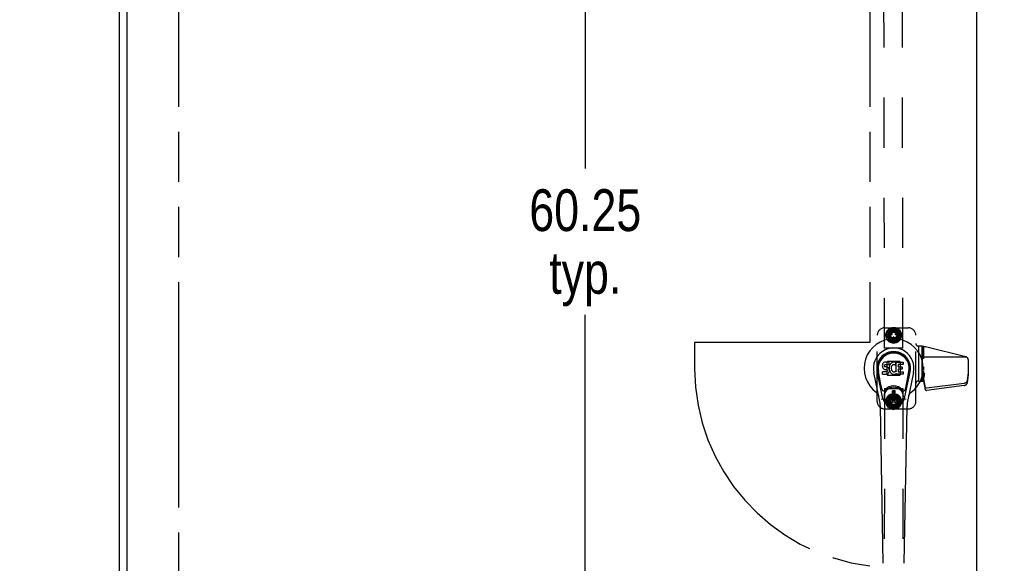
# Model space of a CAD drawing. Header units: inches. Extents: x 0 to 309, y 0 to 200.
# Tile 36 of 109: x 71 to 104, y 94 to 112. Entities that reach past the tile are written whole.
import ezdxf

# ---------------------------------------------------------------- set-up
doc = ezdxf.new("R2010")
doc.units = ezdxf.units.IN
doc.header["$LTSCALE"] = 17
doc.header["$MEASUREMENT"] = 0
doc.linetypes.add('HIDDEN', pattern=[0.2, 0.1, -0.1])
doc.linetypes.add('PHANTOM', pattern=[0.8, 0.45, -0.05, 0.1, -0.05, 0.1, -0.05])
doc.layers.get('0').update_dxf_attribs({"linetype": 'CONTINUOUS'})
for name, color, linetype in [('02___PRT_ALL_AXES', 7, 'CONTINUOUS'), ('AVAILABLE_DOOR_SPACE', 7, 'CONTINUOUS'), ('DEFAULT_2', 8, 'HIDDEN'), ('DIMENSIONS', 7, 'CONTINUOUS')]:
    doc.layers.add(name, color=color, linetype=linetype)
doc.styles.get("Standard").update_dxf_attribs({"font": 'txt', "width": 0.8})
doc.dimstyles.new('DIMSTYLE_3', dxfattribs={"dimtxt": 1.418182, "dimasz": 1.818182, "dimexe": 0.09, "dimexo": 0.07, "dimgap": 0.039, "dimtad": 0, "dimtih": 1, "dimtoh": 1, "dimzin": 4, "dimdsep": 46, "dimtxsty": 'Standard', "dimblk": '_FILLED', "dimblk1": '_FILLED', "dimblk2": '_FILLED', "dimcen": 0.09, "dimadec": 0, "dimazin": 0, "dimtfac": 1, "dimtofl": 0, "dimtmove": 0, "dimatfit": 3, "dimldrblk": '_FILLED', "dimfxl": 0, "dimtolj": 1, "dimtzin": 4, "dimarcsym": 0})

# ---------------------------------------------------------------- blocks, each defined once
blk = doc.blocks.new('_FILLED')
at = {"color": 0, "linetype": 'ByBlock'}
blk.add_solid([(0, 0), (-1, 0.2), (-1, -0.2)], dxfattribs=at)
blk = doc.blocks.new('*D13')
at = {"layer": 'DIMENSIONS', "color": 2, "linetype": 'Continuous'}
for p, q in [((105.231, 122.984), (101.595, 122.984)), ((108.856, 122.984), (112.371, 122.984))]:
    blk.add_line(p, q, dxfattribs=at)
at = {"layer": 'DIMENSIONS', "color": 2, "linetype": 'Continuous', "xscale": 1.8181818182, "yscale": 1.8181818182, "zscale": 1.8181818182}
blk.add_blockref('_FILLED', (105.231, 122.984), dxfattribs=at)
at = {"layer": 'DIMENSIONS', "color": 2, "linetype": 'Continuous', "xscale": 1.8181818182, "yscale": 1.8181818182, "zscale": 1.8181818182, "rotation": 180}
blk.add_blockref('_FILLED', (108.856, 122.984), dxfattribs=at)
at = {"layer": 'DIMENSIONS', "color": 2, "linetype": 'Continuous', "insert": (113.08, 123.693), "char_height": 1.4182, "width": 4.53818, "attachment_point": 1, "line_spacing_factor": 0.9}
blk.add_mtext('3.63', dxfattribs=at)
blk = doc.blocks.new('*D14')
at = {"layer": 'DIMENSIONS', "color": 2, "linetype": 'Continuous'}
for p, q in [((99.731, 116.446), (96.279, 116.446)), ((103.356, 116.446), (106.992, 116.446))]:
    blk.add_line(p, q, dxfattribs=at)
at = {"layer": 'DIMENSIONS', "color": 2, "linetype": 'Continuous', "xscale": 1.8181818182, "yscale": 1.8181818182, "zscale": 1.8181818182}
blk.add_blockref('_FILLED', (99.731, 116.446), dxfattribs=at)
at = {"layer": 'DIMENSIONS', "color": 2, "linetype": 'Continuous', "xscale": 1.8181818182, "yscale": 1.8181818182, "zscale": 1.8181818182, "rotation": 180}
blk.add_blockref('_FILLED', (103.356, 116.446), dxfattribs=at)
at = {"layer": 'DIMENSIONS', "color": 2, "linetype": 'Continuous', "insert": (95.57, 117.155), "char_height": 1.4182, "width": 4.53818, "attachment_point": 3, "line_spacing_factor": 0.9}
blk.add_mtext('3.63', dxfattribs=at)
blk = doc.blocks.new('*D16')
at = {"layer": 'DIMENSIONS', "color": 2, "linetype": 'Continuous'}
for p, q in [((74.543, 116.446), (70.907, 116.446)), ((76.293, 116.446), (79.864, 116.446))]:
    blk.add_line(p, q, dxfattribs=at)
at = {"layer": 'DIMENSIONS', "color": 2, "linetype": 'Continuous', "xscale": 1.8181818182, "yscale": 1.8181818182, "zscale": 1.8181818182}
blk.add_blockref('_FILLED', (74.543, 116.446), dxfattribs=at)
at = {"layer": 'DIMENSIONS', "color": 2, "linetype": 'Continuous', "xscale": 1.8181818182, "yscale": 1.8181818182, "zscale": 1.8181818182, "rotation": 180}
blk.add_blockref('_FILLED', (76.293, 116.446), dxfattribs=at)
at = {"layer": 'DIMENSIONS', "color": 2, "linetype": 'Continuous', "insert": (80.573, 117.155), "char_height": 1.4182, "width": 4.53818, "attachment_point": 1, "line_spacing_factor": 0.9}
blk.add_mtext('1.75', dxfattribs=at)
blk = doc.blocks.new('*D19')
at = {"layer": 'DIMENSIONS', "color": 2, "linetype": 'Continuous'}
for p, q in [((90.085, 130.508), (90.085, 107.168)), ((90.085, 70.258), (90.085, 102.204))]:
    blk.add_line(p, q, dxfattribs=at)
at = {"layer": 'DIMENSIONS', "color": 2, "linetype": 'Continuous', "xscale": 1.8181818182, "yscale": 1.8181818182, "zscale": 1.8181818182}
for p, rotation in [((90.085, 130.508), 90), ((90.085, 70.258), 270)]:
    blk.add_blockref('_FILLED', p, dxfattribs=dict(at, rotation=rotation))
at = {"layer": 'DIMENSIONS', "color": 2, "linetype": 'Continuous', "insert": (90.085, 106.459), "char_height": 1.4182, "width": 5.67273, "attachment_point": 2, "line_spacing_factor": 0.9}
blk.add_mtext('60.25\\Ptyp.', dxfattribs=at)

msp = doc.modelspace()

# ---------------------------------------------------------------- linework, layer by layer
at = {"color": 3, "linetype": 'Continuous'}
for p, q in [((74.293, 62.487), (74.293, 134.279)), ((74.543, 131.529), (74.543, 69.237)), ((103.356, 131.529), (103.356, 69.237))]:
    msp.add_line(p, q, dxfattribs=at)
at = {"color": 7, "linetype": 'Continuous'}
for p, q in [((100.159, 100.497), (100.157, 100.473)), ((100.164, 100.52), (100.159, 100.497)), ((100.173, 100.543), (100.164, 100.52)), ((100.187, 100.563), (100.173, 100.543)), ((100.195, 100.571), (100.187, 100.563)), ((100.205, 100.577), (100.195, 100.571)), ((100.226, 100.587), (100.205, 100.577)), ((100.25, 100.594), (100.226, 100.587)), ((100.231, 100.492), (100.234, 100.498)), ((100.234, 100.498), (100.239, 100.503)), ((100.239, 100.503), (100.254, 100.508)), ((100.389, 100.594), (100.25, 100.594)), ((100.254, 100.508), (100.269, 100.509)), ((100.269, 100.509), (100.382, 100.509)), ((100.382, 100.509), (100.387, 100.509)), ((100.387, 100.509), (100.389, 100.515)), ((100.391, 100.551), (100.389, 100.594)), ((100.389, 100.515), (100.39, 100.528)), ((100.39, 100.528), (100.391, 100.551)), ((100.412, 100.494), (100.404, 100.473)), ((100.423, 100.514), (100.412, 100.494)), ((100.436, 100.532), (100.423, 100.514)), ((100.451, 100.548), (100.436, 100.532)), ((100.467, 100.564), (100.451, 100.548)), ((100.485, 100.577), (100.467, 100.564)), ((100.506, 100.586), (100.485, 100.577)), ((100.505, 100.494), (100.494, 100.486)), ((100.53, 100.504), (100.505, 100.494)), ((100.527, 100.59), (100.506, 100.586)), ((100.55, 100.593), (100.527, 100.59)), ((100.543, 100.508), (100.53, 100.504)), ((100.556, 100.507), (100.543, 100.508)), ((100.572, 100.592), (100.55, 100.593)), ((100.569, 100.504), (100.556, 100.507)), ((100.582, 100.499), (100.569, 100.504)), ((100.583, 100.591), (100.572, 100.592)), ((100.594, 100.587), (100.583, 100.591)), ((100.614, 100.57), (100.588, 100.502)), ((100.612, 100.575), (100.594, 100.587)), ((100.623, 100.267), (100.623, 100.592)), ((100.623, 100.592), (100.859, 100.592)), ((100.693, 100.504), (100.693, 100.437)), ((100.859, 100.509), (100.697, 100.509)), ((100.864, 100.588), (100.864, 100.513)), ((100.066, 99.313), (99.869, 100.239)), ((100.177, 99.36), (99.985, 100.264)), ((100.033, 100.037), (99.988, 100.265)), ((100.1, 99.891), (100.026, 100.272)), ((100.157, 100.473), (100.158, 100.449)), ((100.158, 100.449), (100.162, 100.426)), ((100.159, 100.188), (100.159, 100.262)), ((100.162, 100.426), (100.17, 100.404)), ((100.223, 100.267), (100.164, 100.267)), ((100.164, 100.183), (100.308, 100.183)), ((100.17, 100.404), (100.183, 100.383)), ((100.183, 100.383), (100.199, 100.366)), ((100.199, 100.366), (100.219, 100.353)), ((100.219, 100.353), (100.23, 100.349)), ((100.284, 100.268), (100.223, 100.267)), ((100.228, 100.462), (100.229, 100.477)), ((100.229, 100.454), (100.228, 100.462)), ((100.229, 100.477), (100.231, 100.492)), ((100.231, 100.447), (100.229, 100.454)), ((100.23, 100.349), (100.242, 100.347)), ((100.235, 100.441), (100.231, 100.447)), ((100.242, 100.436), (100.235, 100.441)), ((100.256, 100.432), (100.242, 100.436)), ((100.242, 100.347), (100.289, 100.346)), ((100.28, 100.433), (100.256, 100.432)), ((100.304, 100.432), (100.28, 100.433)), ((100.299, 100.269), (100.284, 100.268)), ((100.289, 100.346), (100.297, 100.346)), ((100.297, 100.346), (100.304, 100.343)), ((100.305, 100.272), (100.299, 100.269)), ((100.327, 100.427), (100.304, 100.432)), ((100.304, 100.343), (100.31, 100.339)), ((100.311, 100.278), (100.305, 100.272)), ((100.308, 100.183), (100.32, 100.184)), ((100.31, 100.339), (100.315, 100.333)), ((100.32, 100.29), (100.311, 100.278)), ((100.315, 100.333), (100.321, 100.319)), ((100.323, 100.296), (100.32, 100.29)), ((100.32, 100.184), (100.331, 100.188)), ((100.321, 100.319), (100.324, 100.304)), ((100.324, 100.304), (100.323, 100.296)), ((100.338, 100.422), (100.327, 100.427)), ((100.331, 100.188), (100.351, 100.202)), ((100.348, 100.415), (100.338, 100.422)), ((100.365, 100.398), (100.348, 100.415)), ((100.351, 100.202), (100.368, 100.219)), ((100.378, 100.378), (100.365, 100.398)), ((100.368, 100.219), (100.375, 100.229)), ((100.375, 100.229), (100.38, 100.24)), ((100.388, 100.356), (100.378, 100.378)), ((100.38, 100.24), (100.389, 100.262)), ((100.394, 100.333), (100.388, 100.356)), ((100.394, 100.43), (100.389, 100.386)), ((100.389, 100.386), (100.39, 100.364)), ((100.389, 100.262), (100.395, 100.285)), ((100.39, 100.364), (100.393, 100.341)), ((100.393, 100.341), (100.398, 100.32)), ((100.398, 100.452), (100.394, 100.43)), ((100.397, 100.309), (100.394, 100.333)), ((100.395, 100.285), (100.397, 100.309)), ((100.404, 100.473), (100.398, 100.452)), ((100.398, 100.32), (100.405, 100.298)), ((100.405, 100.298), (100.426, 100.259)), ((100.426, 100.259), (100.439, 100.241)), ((100.439, 100.241), (100.453, 100.224)), ((100.453, 100.224), (100.47, 100.209)), ((100.459, 100.401), (100.458, 100.374)), ((100.458, 100.374), (100.46, 100.361)), ((100.462, 100.428), (100.459, 100.401)), ((100.46, 100.361), (100.463, 100.348)), ((100.466, 100.441), (100.462, 100.428)), ((100.463, 100.348), (100.473, 100.324)), ((100.472, 100.453), (100.466, 100.441)), ((100.47, 100.209), (100.487, 100.195)), ((100.486, 100.476), (100.472, 100.453)), ((100.473, 100.324), (100.486, 100.3)), ((100.494, 100.486), (100.486, 100.476)), ((100.486, 100.3), (100.495, 100.29)), ((100.487, 100.195), (100.497, 100.19)), ((100.495, 100.29), (100.505, 100.282)), ((100.497, 100.19), (100.508, 100.187)), ((100.505, 100.282), (100.516, 100.274)), ((100.508, 100.187), (100.529, 100.181)), ((100.516, 100.274), (100.529, 100.269)), ((100.529, 100.269), (100.542, 100.267)), ((100.529, 100.181), (100.551, 100.178)), ((100.542, 100.267), (100.555, 100.267)), ((100.551, 100.178), (100.574, 100.182)), ((100.555, 100.267), (100.568, 100.268)), ((100.568, 100.268), (100.581, 100.273)), ((100.574, 100.182), (100.595, 100.188)), ((100.581, 100.273), (100.593, 100.278)), ((100.593, 100.278), (100.604, 100.285)), ((100.595, 100.188), (100.614, 100.2)), ((100.611, 100.284), (100.623, 100.267)), ((100.614, 100.2), (100.614, 100.2)), ((100.625, 100.2), (100.614, 100.2)), ((100.625, 100.187), (100.625, 100.2)), ((100.86, 100.183), (100.629, 100.183)), ((100.694, 100.346), (100.694, 100.268)), ((100.697, 100.432), (100.829, 100.432)), ((100.829, 100.35), (100.699, 100.35)), ((100.699, 100.264), (100.86, 100.264)), ((100.833, 100.428), (100.833, 100.355)), ((100.865, 100.259), (100.865, 100.187)), ((100.909, 99.36), (101.101, 100.264)), ((100.985, 99.891), (101.06, 100.272)), ((101.217, 100.239), (101.019, 99.313)), ((101.053, 100.037), (101.097, 100.265)), ((100.148, 99.665), (100.1, 99.891)), ((100.938, 99.665), (100.985, 99.891)), ((100.498, 99.251), (100.498, 99.625)), ((100.588, 99.625), (100.498, 99.625)), ((100.498, 99.586), (100.588, 99.586)), ((100.549, 99.586), (100.549, 99.507)), ((100.588, 99.507), (100.549, 99.507)), ((100.588, 99.251), (100.588, 99.625)), ((100.588, 99.291), (100.498, 99.291)), ((100.498, 99.251), (100.588, 99.251)), ((100.185, 93.767), (100.092, 99.088)), ((100.901, 93.767), (100.994, 99.088))]:
    msp.add_line(p, q, dxfattribs=at)
for points in [[(100.145, 99.33), (100.143, 99.335), (100.141, 99.341), (100.14, 99.346), (100.139, 99.352)], [(100.947, 99.352), (100.946, 99.346), (100.945, 99.341), (100.943, 99.335), (100.941, 99.33)]]:
    msp.add_lwpolyline(points, dxfattribs=at)
for radius in [0.317, 0.313]:
    msp.add_circle((100.543, 99.438), radius, dxfattribs=at)
for centre, radius, start, end in [((100.543, 100.383), 1.004, 305.5066, 234.4934), ((100.543, 100.383), 0.689, 347.9703, 192.0297), ((100.543, 100.383), 0.571, 347.9703, 192.0297), ((100.543, 100.373), 0.527, 348.9402, 191.0594), ((100.584, 100.503), 0.00448, 246.1578, 339.0016), ((100.61, 100.572), 0.00448, 339.0016, 51.8729), ((100.697, 100.504), 0.00448, 90, 180), ((100.859, 100.588), 0.00448, 0, 90), ((100.859, 100.513), 0.00448, 270, 360), ((100.164, 100.262), 0.00448, 90, 180.0119), ((100.164, 100.188), 0.00483, 180, 270), ((100.607, 100.282), 0.00448, 34.0893, 127.3444), ((100.629, 100.187), 0.00448, 180, 270), ((100.697, 100.437), 0.00448, 180, 270), ((100.699, 100.346), 0.00448, 90, 180), ((100.699, 100.268), 0.00448, 180, 270), ((100.829, 100.428), 0.00448, 0, 90), ((100.829, 100.355), 0.00448, 270, 360), ((100.86, 100.259), 0.00448, 0, 90), ((100.86, 100.187), 0.00448, 270, 360), ((99.845, 99.405), 0.197, 12.0297, 54.4934), ((100.206, 99.678), 0.0591, 192.0297, 324.5763), ((100.543, 99.438), 0.354, 35.4237, 144.5763), ((100.88, 99.678), 0.0591, 215.4237, 347.9703), ((101.24, 99.405), 0.197, 125.5066, 167.9703), ((98.911, 99.067), 1.181, 1, 12.0297), ((100.543, 99.438), 0.374, 192.0297, 347.9703), ((102.175, 99.067), 1.181, 167.9703, 179)]:
    msp.add_arc(centre, radius, start, end, dxfattribs=at)
msp.add_ellipse((100.543, 100.373), major_axis=(0, 0.565), ratio=0.999848, start_param=-1.76365, end_param=1.76365, dxfattribs=at)
at = {"layer": '02___PRT_ALL_AXES', "color": 8, "linetype": 'HIDDEN'}
for p, q in [((100.231, 101.069), (100.184, 130.569)), ((100.856, 101.07), (100.809, 130.57)), ((100.856, 101.07), (100.231, 101.069)), ((101.503, 101.13), (101.503, 99.953)), ((101.383, 99.953), (101.504, 99.953)), ((100.231, 99.696), (100.184, 70.196)), ((100.231, 99.696), (100.856, 99.695)), ((100.856, 99.695), (100.809, 70.195))]:
    msp.add_line(p, q, dxfattribs=at)
for centre, radius in [((100.543, 101.507), 0.195), ((100.543, 101.507), 0.172), ((100.543, 99.258), 0.195), ((100.543, 99.257), 0.172)]:
    msp.add_circle(centre, radius, dxfattribs=at)
at = {"layer": 'AVAILABLE_DOOR_SPACE', "color": 4, "linetype": 'PHANTOM'}
for p, q in [((76.293, 130.508), (76.293, 70.258)), ((99.731, 130.508), (99.731, 101.258)), ((93.793, 101.258), (93.793, 100.383)), ((99.731, 101.258), (93.793, 101.258))]:
    msp.add_line(p, q, dxfattribs=at)
msp.add_arc((100.543, 100.383), 6.75, 180, 263.0908, dxfattribs=at)
at = {"layer": 'DEFAULT_2', "color": 8, "linetype": 'HIDDEN'}
for p, q in [((99.983, 99.257), (99.983, 101.507)), ((100.233, 101.757), (101.043, 101.757)), ((100.281, 101.553), (100.315, 101.631)), ((100.281, 101.553), (100.423, 101.528)), ((100.282, 101.461), (100.286, 101.546)), ((100.423, 101.486), (100.284, 101.51)), ((100.422, 101.522), (100.286, 101.546)), ((100.423, 101.528), (100.301, 101.599)), ((100.313, 101.64), (100.371, 101.702)), ((100.313, 101.64), (100.437, 101.568)), ((100.434, 101.562), (100.315, 101.631)), ((100.433, 101.686), (100.333, 101.512)), ((100.333, 101.502), (100.434, 101.328)), ((100.437, 101.568), (100.347, 101.676)), ((100.459, 101.596), (100.371, 101.702)), ((100.372, 101.711), (100.448, 101.749)), ((100.372, 101.711), (100.464, 101.601)), ((100.464, 101.601), (100.416, 101.733)), ((100.425, 101.576), (100.424, 101.575)), ((100.485, 101.534), (100.426, 101.568)), ((100.432, 101.578), (100.491, 101.544)), ((100.643, 101.692), (100.442, 101.692)), ((100.495, 101.62), (100.448, 101.749)), ((100.452, 101.757), (100.536, 101.767)), ((100.452, 101.757), (100.501, 101.622)), ((100.491, 101.536), (100.492, 101.538)), ((100.501, 101.622), (100.501, 101.763)), ((100.536, 101.629), (100.536, 101.767)), ((100.542, 101.773), (100.543, 101.629)), ((100.542, 101.773), (100.625, 101.754)), ((100.543, 101.629), (100.591, 101.762)), ((100.578, 101.624), (100.625, 101.754)), ((100.633, 101.757), (100.584, 101.622)), ((100.584, 101.622), (100.675, 101.73)), ((100.593, 101.538), (100.594, 101.536)), ((100.595, 101.545), (100.654, 101.579)), ((100.66, 101.568), (100.601, 101.534)), ((100.616, 101.605), (100.705, 101.711)), ((100.713, 101.711), (100.621, 101.601)), ((100.621, 101.601), (100.743, 101.671)), ((100.633, 101.757), (100.705, 101.711)), ((100.645, 101.574), (100.764, 101.643)), ((100.773, 101.641), (100.648, 101.569)), ((100.648, 101.569), (100.787, 101.593)), ((100.753, 101.513), (100.652, 101.687)), ((100.652, 101.328), (100.753, 101.503)), ((100.662, 101.575), (100.661, 101.577)), ((100.662, 101.535), (100.797, 101.559)), ((100.804, 101.554), (100.663, 101.529)), ((100.663, 101.529), (100.802, 101.504)), ((100.764, 101.643), (100.713, 101.711)), ((100.797, 101.559), (100.773, 101.641)), ((100.8, 101.469), (100.804, 101.554)), ((101.293, 99.257), (101.293, 101.507)), ((100.282, 101.461), (100.423, 101.486)), ((100.424, 101.479), (100.288, 101.455)), ((100.313, 101.374), (100.288, 101.455)), ((100.437, 101.446), (100.299, 101.422)), ((100.313, 101.374), (100.437, 101.446)), ((100.441, 101.441), (100.321, 101.372)), ((100.373, 101.304), (100.321, 101.372)), ((100.465, 101.414), (100.343, 101.343)), ((100.373, 101.304), (100.465, 101.414)), ((100.47, 101.41), (100.381, 101.304)), ((100.381, 101.304), (100.452, 101.258)), ((100.501, 101.393), (100.411, 101.285)), ((100.644, 101.323), (100.443, 101.323)), ((100.452, 101.258), (100.501, 101.393)), ((100.508, 101.391), (100.461, 101.261)), ((100.461, 101.261), (100.543, 101.242)), ((100.543, 101.385), (100.495, 101.253)), ((100.537, 101.376), (100.537, 101.444)), ((100.544, 101.449), (100.542, 101.449)), ((100.542, 101.371), (100.544, 101.371)), ((100.543, 101.242), (100.543, 101.385)), ((100.549, 101.444), (100.549, 101.376)), ((100.55, 101.386), (100.55, 101.248)), ((100.55, 101.248), (100.634, 101.258)), ((100.585, 101.393), (100.585, 101.252)), ((100.634, 101.258), (100.585, 101.393)), ((100.591, 101.395), (100.638, 101.266)), ((100.621, 101.414), (100.67, 101.282)), ((100.714, 101.304), (100.621, 101.414)), ((100.626, 101.419), (100.715, 101.313)), ((100.638, 101.266), (100.714, 101.304)), ((100.773, 101.375), (100.649, 101.447)), ((100.649, 101.447), (100.739, 101.339)), ((100.652, 101.452), (100.771, 101.384)), ((100.663, 101.486), (100.785, 101.416)), ((100.804, 101.462), (100.663, 101.486)), ((100.664, 101.493), (100.8, 101.469)), ((100.715, 101.313), (100.773, 101.375)), ((100.771, 101.384), (100.804, 101.462)), ((101.383, 101.137), (101.384, 101.137)), ((101.4, 99.953), (101.4, 101.137)), ((101.4, 99.953), (101.4, 101.137)), ((101.504, 99.953), (101.504, 101.13)), ((101.563, 100.7), (101.563, 101.121)), ((102.994, 100.774), (101.62, 101.109)), ((100.306, 100.577), (100.306, 100.187)), ((100.311, 100.588), (100.337, 100.614)), ((100.738, 100.619), (100.348, 100.619)), ((100.749, 100.614), (100.775, 100.588)), ((100.779, 100.187), (100.779, 100.577)), ((103.028, 100.757), (101.563, 100.757)), ((103.063, 100.687), (103.063, 100.167)), ((100.337, 100.15), (100.311, 100.176)), ((100.775, 100.176), (100.749, 100.15)), ((101.543, 99.953), (101.543, 100.203)), ((101.543, 100.203), (101.585, 100.203)), ((101.56, 100.126), (101.543, 100.203)), ((101.563, 100.322), (101.563, 100.436)), ((101.563, 100.153), (101.563, 100.282)), ((101.563, 100.207), (101.585, 100.207)), ((101.585, 100.112), (101.585, 100.207)), ((103.063, 100.237), (103.035, 99.957)), ((103.063, 100.167), (103.035, 99.886)), ((100.348, 100.146), (100.738, 100.146)), ((101.4, 99.953), (101.4, 99.953)), ((101.503, 99.953), (101.563, 99.953)), ((101.543, 99.996), (101.543, 100.012)), ((101.543, 99.986), (101.543, 99.996)), ((101.543, 99.98), (101.543, 99.986)), ((101.543, 99.977), (101.543, 99.98)), ((101.543, 99.974), (101.543, 99.977)), ((101.543, 99.972), (101.543, 99.974)), ((101.543, 99.971), (101.543, 99.972)), ((101.543, 99.97), (101.543, 99.971)), ((101.543, 99.969), (101.543, 99.97)), ((101.543, 99.968), (101.543, 99.969)), ((101.543, 99.967), (101.543, 99.968)), ((101.543, 99.968), (101.543, 99.968)), ((101.543, 99.967), (101.543, 99.967)), ((101.556, 100.09), (101.561, 100.066)), ((101.56, 99.974), (101.563, 99.958)), ((101.562, 100.112), (101.585, 100.112)), ((101.563, 99.953), (101.563, 100.098)), ((101.622, 99.725), (101.563, 100.029)), ((101.622, 99.655), (101.563, 99.958)), ((102.932, 99.872), (101.657, 99.707)), ((103.036, 99.957), (103.033, 99.947)), ((103.036, 99.886), (103.033, 99.877)), ((103.035, 99.886), (103.035, 99.957)), ((103.036, 99.957), (103.035, 99.957)), ((103.036, 99.886), (103.035, 99.886)), ((103.036, 99.957), (103.036, 99.886)), ((100.373, 99.462), (100.448, 99.5)), ((100.495, 99.37), (100.448, 99.5)), ((100.452, 99.508), (100.537, 99.518)), ((100.452, 99.508), (100.501, 99.373)), ((100.501, 99.373), (100.502, 99.514)), ((100.536, 99.38), (100.537, 99.518)), ((100.543, 99.523), (100.543, 99.38)), ((100.543, 99.523), (100.626, 99.504)), ((100.543, 99.38), (100.592, 99.512)), ((100.578, 99.375), (100.626, 99.504)), ((100.634, 99.507), (100.585, 99.372)), ((100.634, 99.507), (100.705, 99.461)), ((102.932, 99.802), (101.657, 99.636)), ((100.281, 99.212), (100.286, 99.297)), ((100.281, 99.212), (100.423, 99.237)), ((100.282, 99.304), (100.315, 99.383)), ((100.282, 99.304), (100.423, 99.279)), ((100.423, 99.237), (100.284, 99.262)), ((100.422, 99.273), (100.286, 99.297)), ((100.424, 99.23), (100.288, 99.207)), ((100.313, 99.126), (100.288, 99.207)), ((100.437, 99.197), (100.298, 99.173)), ((100.423, 99.279), (100.301, 99.35)), ((100.313, 99.391), (100.371, 99.453)), ((100.313, 99.391), (100.437, 99.319)), ((100.313, 99.126), (100.437, 99.197)), ((100.434, 99.313), (100.315, 99.383)), ((100.441, 99.191), (100.321, 99.123)), ((100.434, 99.437), (100.333, 99.263)), ((100.333, 99.253), (100.433, 99.079)), ((100.464, 99.165), (100.342, 99.095)), ((100.437, 99.319), (100.347, 99.427)), ((100.46, 99.347), (100.371, 99.453)), ((100.372, 99.055), (100.464, 99.165)), ((100.373, 99.462), (100.465, 99.352)), ((100.47, 99.16), (100.381, 99.055)), ((100.465, 99.352), (100.417, 99.484)), ((100.424, 99.191), (100.425, 99.189)), ((100.426, 99.198), (100.485, 99.231)), ((100.491, 99.221), (100.432, 99.187)), ((100.644, 99.442), (100.443, 99.442)), ((100.492, 99.228), (100.491, 99.229)), ((100.537, 99.322), (100.537, 99.389)), ((100.544, 99.394), (100.542, 99.394)), ((100.542, 99.317), (100.544, 99.317)), ((100.549, 99.389), (100.549, 99.322)), ((100.585, 99.372), (100.676, 99.48)), ((100.594, 99.229), (100.593, 99.228)), ((100.654, 99.187), (100.595, 99.221)), ((100.601, 99.231), (100.66, 99.197)), ((100.616, 99.355), (100.705, 99.461)), ((100.714, 99.461), (100.621, 99.351)), ((100.621, 99.351), (100.744, 99.421)), ((100.713, 99.054), (100.621, 99.164)), ((100.621, 99.164), (100.669, 99.032)), ((100.626, 99.169), (100.715, 99.063)), ((100.645, 99.325), (100.765, 99.393)), ((100.648, 99.197), (100.739, 99.089)), ((100.773, 99.125), (100.648, 99.197)), ((100.773, 99.39), (100.649, 99.319)), ((100.649, 99.319), (100.787, 99.343)), ((100.753, 99.263), (100.652, 99.437)), ((100.652, 99.079), (100.753, 99.253)), ((100.652, 99.203), (100.771, 99.133)), ((100.661, 99.189), (100.662, 99.19)), ((100.662, 99.286), (100.798, 99.309)), ((100.804, 99.304), (100.663, 99.279)), ((100.663, 99.279), (100.802, 99.254)), ((100.804, 99.211), (100.663, 99.237)), ((100.663, 99.237), (100.785, 99.166)), ((100.664, 99.243), (100.8, 99.219)), ((100.765, 99.393), (100.714, 99.461)), ((100.771, 99.133), (100.804, 99.211)), ((100.798, 99.309), (100.773, 99.39)), ((100.8, 99.219), (100.804, 99.304)), ((100.233, 99.007), (101.043, 99.007)), ((100.372, 99.055), (100.321, 99.123)), ((100.381, 99.055), (100.452, 99.009)), ((100.501, 99.143), (100.41, 99.036)), ((100.643, 99.074), (100.442, 99.074)), ((100.452, 99.009), (100.501, 99.143)), ((100.507, 99.141), (100.46, 99.012)), ((100.46, 99.012), (100.542, 98.992)), ((100.543, 99.136), (100.494, 99.004)), ((100.542, 98.992), (100.543, 99.136)), ((100.549, 99.136), (100.549, 98.998)), ((100.549, 98.998), (100.633, 99.008)), ((100.584, 99.143), (100.584, 99.002)), ((100.633, 99.008), (100.584, 99.143)), ((100.591, 99.146), (100.638, 99.016)), ((100.638, 99.016), (100.713, 99.054)), ((100.715, 99.063), (100.773, 99.125))]:
    msp.add_line(p, q, dxfattribs=at)
for points in [[(101.563, 100.207), (101.565, 100.207), (101.568, 100.208), (101.57, 100.208), (101.573, 100.208), (101.575, 100.208), (101.577, 100.209), (101.579, 100.209), (101.581, 100.209), (101.584, 100.21), (101.586, 100.211), (101.588, 100.211), (101.589, 100.212), (101.591, 100.213), (101.593, 100.213), (101.595, 100.214), (101.597, 100.215), (101.598, 100.216), (101.6, 100.217), (101.601, 100.218), (101.603, 100.219)], [(101.563, 100.153), (101.544, 99.967), (101.544, 99.967), (101.544, 99.966), (101.544, 99.966), (101.544, 99.966), (101.544, 99.966), (101.544, 99.966), (101.544, 99.966), (101.544, 99.965), (101.544, 99.965), (101.544, 99.965), (101.544, 99.965), (101.544, 99.965), (101.544, 99.965), (101.544, 99.965), (101.544, 99.965), (101.544, 99.965), (101.544, 99.965), (101.544, 99.965), (101.544, 99.965), (101.544, 99.965), (101.543, 99.965), (101.543, 99.965), (101.543, 99.966), (101.543, 99.966), (101.543, 99.966), (101.543, 99.966), (101.543, 99.966), (101.543, 99.966), (101.543, 99.966), (101.543, 99.967), (101.543, 99.967), (101.543, 99.967)], [(103.033, 99.947), (103.033, 99.944), (103.032, 99.941), (103.03, 99.937), (103.029, 99.934), (103.028, 99.931), (103.026, 99.928), (103.024, 99.925), (103.022, 99.922), (103.02, 99.919), (103.018, 99.916), (103.016, 99.913), (103.013, 99.911), (103.01, 99.908), (103.008, 99.905), (103.005, 99.903), (103.002, 99.9), (102.999, 99.898), (102.995, 99.896), (102.992, 99.893), (102.989, 99.891), (102.985, 99.889), (102.982, 99.887), (102.978, 99.886), (102.974, 99.884), (102.97, 99.882), (102.966, 99.881), (102.962, 99.879), (102.958, 99.878), (102.954, 99.877), (102.949, 99.876), (102.945, 99.875), (102.941, 99.874), (102.936, 99.873), (102.932, 99.872)], [(102.932, 99.802), (102.936, 99.803), (102.941, 99.804), (102.945, 99.804), (102.949, 99.805), (102.954, 99.806), (102.958, 99.808), (102.962, 99.809), (102.966, 99.81), (102.97, 99.812), (102.974, 99.814), (102.978, 99.815), (102.982, 99.817), (102.985, 99.819), (102.989, 99.821), (102.992, 99.823), (102.995, 99.825), (102.999, 99.828), (103.002, 99.83), (103.005, 99.833), (103.008, 99.835), (103.01, 99.838), (103.013, 99.84), (103.016, 99.843), (103.018, 99.846), (103.02, 99.849), (103.022, 99.852), (103.024, 99.855), (103.026, 99.858), (103.028, 99.861), (103.029, 99.864), (103.03, 99.867), (103.032, 99.87), (103.033, 99.874), (103.033, 99.877)], [(101.657, 99.707), (101.656, 99.706), (101.654, 99.706), (101.653, 99.706), (101.651, 99.706), (101.65, 99.706), (101.648, 99.706), (101.647, 99.707), (101.645, 99.707), (101.644, 99.707), (101.642, 99.707), (101.641, 99.708), (101.64, 99.708), (101.638, 99.709), (101.637, 99.709), (101.636, 99.71), (101.634, 99.71), (101.633, 99.711), (101.632, 99.712), (101.631, 99.713), (101.63, 99.713), (101.629, 99.714), (101.628, 99.715), (101.627, 99.716), (101.626, 99.717), (101.626, 99.718), (101.625, 99.719), (101.624, 99.72), (101.624, 99.721), (101.623, 99.722), (101.623, 99.723), (101.623, 99.724), (101.622, 99.725)], [(101.622, 99.655), (101.623, 99.654), (101.623, 99.653), (101.623, 99.652), (101.624, 99.651), (101.624, 99.65), (101.625, 99.649), (101.626, 99.648), (101.626, 99.647), (101.627, 99.646), (101.628, 99.645), (101.629, 99.644), (101.63, 99.643), (101.631, 99.642), (101.632, 99.642), (101.633, 99.641), (101.634, 99.64), (101.636, 99.64), (101.637, 99.639), (101.638, 99.638), (101.64, 99.638), (101.641, 99.638), (101.642, 99.637), (101.644, 99.637), (101.645, 99.637), (101.647, 99.636), (101.648, 99.636), (101.65, 99.636), (101.651, 99.636), (101.653, 99.636), (101.654, 99.636), (101.656, 99.636), (101.657, 99.636)]]:
    msp.add_lwpolyline(points, dxfattribs=at)
for centre, radius in [((100.543, 101.507), 0.266), ((100.543, 101.507), 0.168), ((100.543, 101.507), 0.122), ((100.543, 101.507), 0.102), ((100.543, 99.258), 0.266), ((100.543, 99.258), 0.168), ((100.543, 99.258), 0.122), ((100.543, 99.258), 0.102)]:
    msp.add_circle(centre, radius, dxfattribs=at)
for centre, radius, start, end in [((100.233, 101.507), 0.25, 90, 180), ((100.342, 101.507), 0.01, 150.0908, 210.0942), ((100.428, 101.572), 0.005, 150.0907, 240.0907), ((100.429, 101.574), 0.005, 60.0907, 150.0907), ((100.442, 101.682), 0.01, 90.0901, 150.0956), ((100.487, 101.538), 0.005, 240.0907, 330.0907), ((100.488, 101.54), 0.005, 330.0907, 60.0907), ((100.598, 101.54), 0.005, 120.0907, 210.0907), ((100.599, 101.539), 0.005, 210.0907, 300.0907), ((100.643, 101.682), 0.01, 30.0893, 90.0948), ((100.656, 101.574), 0.005, 30.0907, 120.0907), ((100.657, 101.572), 0.005, 300.0907, 30.0907), ((100.744, 101.508), 0.01, 330.0908, 30.0942), ((101.043, 101.507), 0.25, 0, 90), ((100.443, 101.333), 0.01, 210.0893, 270.0948), ((100.542, 101.444), 0.005, 90.0907, 180.0907), ((100.542, 101.376), 0.005, 180.0907, 270.0907), ((100.544, 101.444), 0.005, 0.0907, 90.0907), ((100.544, 101.376), 0.005, 270.0907, 0.0907), ((100.644, 101.333), 0.01, 270.0901, 330.0956), ((101.383, 101.227), 0.09, 180, 270), ((101.384, 100.137), 1, 76.3015, 90), ((100.322, 100.577), 0.0156, 135, 180), ((100.348, 100.603), 0.0156, 90, 135), ((100.738, 100.603), 0.0156, 45, 90), ((100.764, 100.577), 0.0156, 0, 45), ((102.973, 100.687), 0.09, 0, 76.3015), ((100.322, 100.187), 0.0156, 180, 225), ((100.764, 100.187), 0.0156, 315, 360), ((100.348, 100.162), 0.0156, 225, 270), ((100.738, 100.162), 0.0156, 270, 315), ((101.383, 99.863), 0.09, 90, 180), ((100.233, 99.257), 0.25, 180, 270), ((100.342, 99.258), 0.01, 149.9094, 209.9128), ((100.428, 99.193), 0.005, 119.9093, 209.9093), ((100.429, 99.192), 0.005, 209.9093, 299.9093), ((100.443, 99.432), 0.01, 89.9087, 149.9142), ((100.487, 99.227), 0.005, 29.9093, 119.9093), ((100.488, 99.225), 0.005, 299.9093, 29.9093), ((100.542, 99.389), 0.005, 89.9093, 179.9093), ((100.542, 99.322), 0.005, 179.9093, 269.9093), ((100.544, 99.389), 0.005, 359.9093, 89.9093), ((100.544, 99.322), 0.005, 269.9093, 359.9093), ((100.598, 99.225), 0.005, 149.9093, 239.9093), ((100.599, 99.227), 0.005, 59.9093, 149.9093), ((100.644, 99.432), 0.01, 29.9078, 89.9134), ((100.656, 99.191), 0.005, 239.9093, 329.9093), ((100.657, 99.193), 0.005, 329.9093, 59.9093), ((100.744, 99.258), 0.01, 329.9094, 29.9128), ((101.043, 99.257), 0.25, 270, 360), ((100.442, 99.084), 0.01, 209.9078, 269.9134), ((100.643, 99.084), 0.01, 269.9087, 329.9142)]:
    msp.add_arc(centre, radius, start, end, dxfattribs=at)
for centre, major_axis, ratio, start_param, end_param in [((101.443, 100.098), (0, 0.126), 0.955893, -1.457897, -1.346424), ((101.443, 101.092), (-0.119, 1.127), 0.010271, -3.269376, -3.045004), ((101.443, 100.041), (0, 0.131), 0.915669, -1.570796, -1.383116), ((101.443, 100.098), (0, 0.131), 0.915669, -1.570796, -1.457897)]:
    msp.add_ellipse(centre, major_axis=major_axis, ratio=ratio, start_param=start_param, end_param=end_param, dxfattribs=at)

# ---------------------------------------------------------------- dimensions: what is measured, and where the dimension line sits
at = {"layer": 'DIMENSIONS', "color": 2, "linetype": 'Continuous'}
for base, p1, p2, picture, middle in [((74.543, 116.446), (76.293, 130.508), (74.543, 102.167), '*D16', (82.843, 116.446)), ((105.230907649, 122.984137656), (108.855907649, 130.507690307), (105.230907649, 69.266690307), '*D13', (115.348851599, 122.984137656))]:
    dim = msp.add_linear_dim(base=base, p1=p1, p2=p2, angle=180, dimstyle='DIMSTYLE_3', dxfattribs=at)
    dim.commit()
    dim.dimension.update_dxf_attribs({"geometry": picture, "text_midpoint": middle, "dimtype": 160})
dim = msp.add_linear_dim(base=(90.085, 70.258), p1=(99.731, 130.508), p2=(99.731, 70.258), angle=270, text='<>\\Ptyp.', dimstyle='DIMSTYLE_3', dxfattribs=at)
dim.commit()
dim.dimension.update_dxf_attribs({"geometry": '*D19', "text_midpoint": (90.085, 104.686), "dimtype": 160})
dim = msp.add_linear_dim(base=(103.355907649, 116.446328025), p1=(99.730907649, 101.257690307), p2=(103.355907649, 69.266690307), dimstyle='DIMSTYLE_3', dxfattribs=at)
dim.commit()
dim.dimension.update_dxf_attribs({"geometry": '*D14', "text_midpoint": (93.301284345, 116.446328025), "dimtype": 160})

doc.saveas('drawing.dxf')
